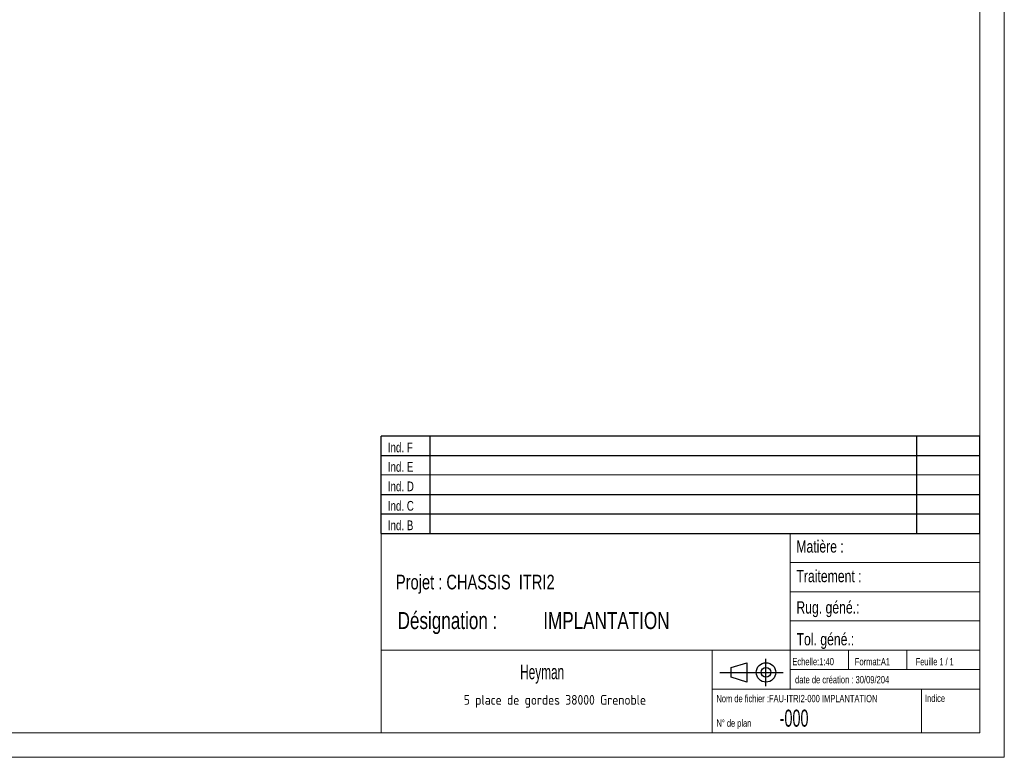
# Model space of a CAD drawing. Header units: millimetres. Extents: x 0 to 841, y 0 to 594.
# Tile 101 of 155: x 639 to 841, y 0 to 151. Entities that reach past the tile are written whole.
import ezdxf

# ---------------------------------------------------------------- set-up
doc = ezdxf.new("R2010")
doc.units = ezdxf.units.MM
doc.layers.add('NOTES', color=6, linetype='Continuous')
doc.styles.add('SLDTEXTSTYLE0', font='TXT', dxfattribs={"width": 0.75})
doc.styles.add('SLDTEXTSTYLE1', font='TXT', dxfattribs={"width": 0.632449})
doc.styles.add('SLDTEXTSTYLE2', font='TXT', dxfattribs={"width": 0.707278})
doc.styles.add('SLDTEXTSTYLE3', font='TXT', dxfattribs={"width": 0.7})
doc.styles.add('SLDTEXTSTYLE4', font='ISOCP3', dxfattribs={"width": 0.96})
doc.styles.add('SLDTEXTSTYLE5', font='TXT', dxfattribs={"width": 0.605})
doc.styles.add('SLDTEXTSTYLE6', font='TXT', dxfattribs={"width": 0.692308})

# ---------------------------------------------------------------- blocks, each defined once
blk = doc.blocks.new('TAB MODIFS')
for p, q in [((123, 20), (0, 20)), ((0, 0), (0, 20)), ((10, 20), (10, 0)), ((110, 20), (110, 0)), ((123, 0), (123, 20)), ((0, 16), (123, 16)), ((0, 8), (123, 8)), ((0, 4), (123, 4)), ((0, 0), (123, 0))]:
    blk.add_line(p, q)
at = {"color": 7, "linetype": 'Continuous', "lineweight": 18}
blk.add_line((0, 12), (123, 12), dxfattribs=at)
at = {"color": 7}
for tag in ['AUTOATTR0', 'AUTOATTR1', 'AUTOATTR2', 'AUTOATTR3', 'AUTOATTR4', 'AUTOATTR5', 'AUTOATTR6', 'AUTOATTR7', 'AUTOATTR8', 'AUTOATTR9']:
    blk.add_attdef(tag, (0, 0), '', height=1, dxfattribs=at)
at = {"layer": 'NOTES', "color": 211, "char_height": 2, "attachment_point": 1, "style": 'SLDTEXTSTYLE0'}
for s, insert in [('Ind. F', (1.36, 18.66)), ('Ind. E', (1.36, 14.66)), ('Ind. D', (1.36, 10.66)), ('Ind. C', (1.36, 6.66)), ('Ind. B', (1.36, 2.66))]:
    blk.add_mtext(s, dxfattribs=dict(at, insert=insert))
blk = doc.blocks.new('Bloc18')
for p, q in [((2.32, 3.8), (5.55, 4.8)), ((5.55, 4.8), (5.55, 0.8)), ((9.48, 0), (9.48, 5.6)), ((0, 2.8), (12.98, 2.8)), ((2.32, 1.8), (2.32, 3.8)), ((5.55, 0.8), (2.32, 1.8))]:
    blk.add_line(p, q)
for radius in [2, 1]:
    blk.add_circle((9.48, 2.8), radius)
blk = doc.blocks.new('SW_NOTE_0')
at = {"layer": 'NOTES', "color": 0, "char_height": 3.5, "attachment_point": 1, "style": 'SLDTEXTSTYLE0'}
for s, insert in [('Désignation :', (0, 4.51)), ('IMPLANTATION', (29.93, 4.51))]:
    blk.add_mtext(s, dxfattribs=dict(at, insert=insert))
blk = doc.blocks.new('SW_NOTE_1')
at = {"layer": 'NOTES', "color": 0, "insert": (20.84, 2.58), "char_height": 2, "attachment_point": 2, "style": 'SLDTEXTSTYLE4'}
blk.add_mtext('5 place de gordes 38000 Grenoble', dxfattribs=at)

msp = doc.modelspace()

# ---------------------------------------------------------------- linework, layer by layer
at = {"color": 7, "linetype": 'Continuous', "lineweight": 18}
for p, q in [((841, 594), (841, 0)), ((836, 589), (836, 5)), ((713, 46), (713, 5)), ((836, 46), (713, 46)), ((797, 46), (797, 14)), ((836, 46), (836, 5)), ((797, 40), (836, 40)), ((797, 34), (836, 34)), ((797, 28), (836, 28)), ((713, 22), (836, 22)), ((781, 22), (781, 5)), ((809, 22), (809, 18)), ((821, 22), (821, 18)), ((797, 18), (836, 18)), ((781, 14), (836, 14)), ((824, 14), (824, 5)), ((836, 5), (5, 5)), ((713, 5.00044), (836, 5)), ((841, 0), (0, 0))]:
    msp.add_line(p, q, dxfattribs=at)

# ---------------------------------------------------------------- block references
for name, p in [('TAB MODIFS', (712.99356, 45.98986)), ('Bloc18', (782.55991, 14.6343))]:
    msp.add_blockref(name, p)
at = {"layer": 'NOTES', "color": 211}
for name, p in [('SW_NOTE_0', (716.36724, 25.33513)), ('SW_NOTE_1', (727.83828, 10.21327))]:
    msp.add_blockref(name, p, dxfattribs=at)

# ---------------------------------------------------------------- texts
for s, insert, char_height, attachment_point, style in [('Matière :', (798.26648, 44.5551), 2.5, 1, 'SLDTEXTSTYLE0'), ('Traitement :', (798.29827, 38.46804), 2.5, 1, 'SLDTEXTSTYLE0'), ('Projet : CHASSIS  ITRI2', (716.01542, 37.48953), 3, 1, 'SLDTEXTSTYLE0'), ('Rug. géné.:', (798.28473, 32.03391), 2.5, 1, 'SLDTEXTSTYLE0'), ('Tol. géné.:', (798.32359, 25.49933), 2.5, 1, 'SLDTEXTSTYLE0'), ('Echelle:1:40', (797.45345, 20.40475), 1.5, 1, 'SLDTEXTSTYLE0'), ('Format:A1', (810.28928, 20.38016), 1.5, 1, 'SLDTEXTSTYLE0'), ('Feuille 1 / 1', (822.80638, 20.38398), 1.5, 1, 'SLDTEXTSTYLE6'), ('Heyman', (746.06274, 19.02676), 3, 2, 'SLDTEXTSTYLE5'), ('date de création : 30/09/204', (798.00896, 16.69475), 1.5, 1, 'SLDTEXTSTYLE0'), ('Nom de fichier :FAU-ITRI2-000 IMPLANTATION', (781.8524, 12.81537), 1.5, 1, 'SLDTEXTSTYLE2'), ('Indice', (824.69269, 12.86016), 1.5, 1, 'SLDTEXTSTYLE0'), ('-000', (794.84892, 9.78761), 3.5, 1, 'SLDTEXTSTYLE1'), ('N° de plan', (781.87812, 7.76503), 1.5, 1, 'SLDTEXTSTYLE3')]:
    msp.add_mtext(s, dxfattribs=dict(at, insert=insert, char_height=char_height, attachment_point=attachment_point, style=style))

doc.saveas('drawing.dxf')
